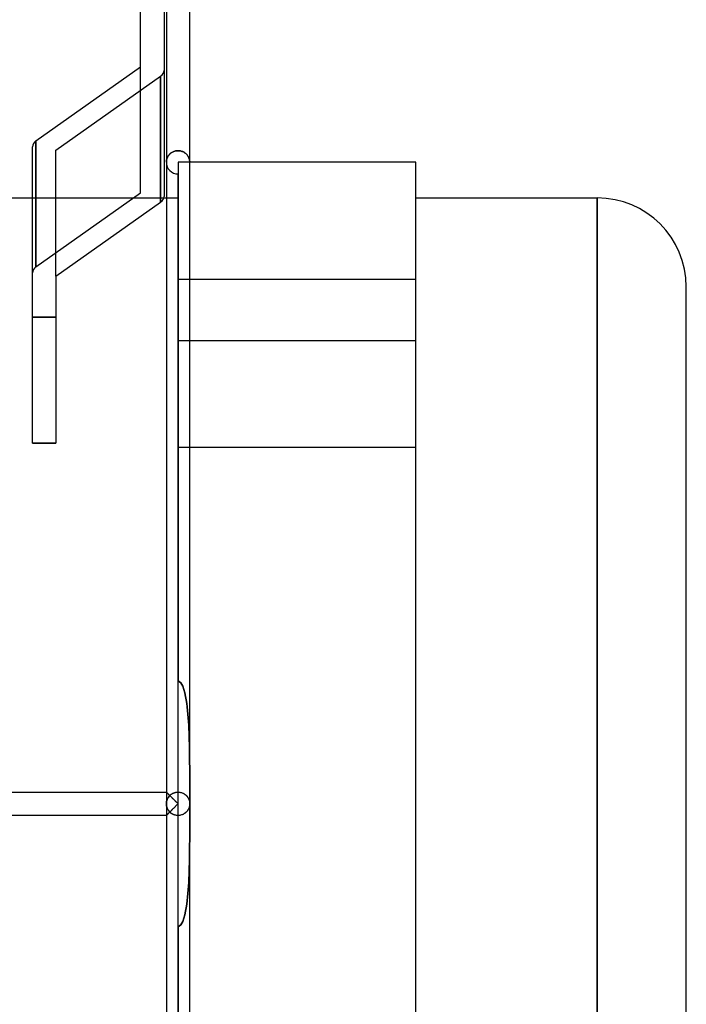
# Model space of a CAD drawing. Header units: millimetres. Extents: x -50 to 75, y -200 to 200.
# Tile 4 of 6: x 18 to 75, y -17 to 67. Entities that reach past the tile are written whole.
import ezdxf

# ---------------------------------------------------------------- set-up
doc = ezdxf.new("R2010")
doc.units = ezdxf.units.MM
doc.layers.add('HIDDEN', color=7, linetype='Continuous')
doc.layers.add('THICK', color=7, linetype='Continuous')

msp = doc.modelspace()

# ---------------------------------------------------------------- linework, layer by layer
at = {"layer": 'HIDDEN'}
for p, q in [((20.825, 55.931), (29.782, 62.265)), ((20.825, 55.931), (29.782, 62.265)), ((29.782, 51.481), (29.782, 62.265)), ((29.782, 62.265), (29.782, 51.481)), ((19.118, 56.724), (19.118, 45.94)), ((20.825, 45.148), (20.825, 55.931)), ((30.554, 55.589), (30.597, 55.63)), ((30.597, 55.63), (30.554, 55.589)), ((30.597, 55.63), (30.644, 55.67)), ((30.644, 55.67), (30.597, 55.63)), ((30.644, 55.67), (30.694, 55.708)), ((30.694, 55.708), (30.644, 55.67)), ((30.694, 55.708), (30.747, 55.743)), ((30.747, 55.743), (30.694, 55.708)), ((30.747, 55.743), (30.804, 55.775)), ((30.804, 55.775), (30.747, 55.743)), ((30.804, 55.775), (30.864, 55.804)), ((30.864, 55.804), (30.804, 55.775)), ((30.864, 55.804), (30.927, 55.83)), ((30.927, 55.83), (30.864, 55.804)), ((30.927, 55.83), (30.993, 55.851)), ((30.993, 55.851), (30.927, 55.83)), ((30.993, 55.851), (31.061, 55.868)), ((31.061, 55.868), (30.993, 55.851)), ((31.061, 55.868), (31.131, 55.881)), ((31.131, 55.881), (31.061, 55.868)), ((31.131, 55.881), (31.203, 55.888)), ((31.203, 55.888), (31.131, 55.881)), ((31.203, 55.888), (31.275, 55.891)), ((31.275, 55.891), (31.203, 55.888)), ((31.275, 55.891), (31.345, 55.889)), ((31.345, 55.889), (31.275, 55.891)), ((31.345, 55.889), (31.414, 55.882)), ((31.414, 55.882), (31.345, 55.889)), ((31.414, 55.882), (31.481, 55.87)), ((31.481, 55.87), (31.414, 55.882)), ((31.481, 55.87), (31.547, 55.854)), ((31.547, 55.854), (31.481, 55.87)), ((31.547, 55.854), (31.611, 55.834)), ((31.611, 55.834), (31.547, 55.854)), ((31.611, 55.834), (31.673, 55.81)), ((31.673, 55.81), (31.611, 55.834)), ((31.673, 55.81), (31.731, 55.783)), ((31.731, 55.783), (31.673, 55.81)), ((31.731, 55.783), (31.787, 55.753)), ((31.787, 55.753), (31.731, 55.783)), ((31.787, 55.753), (31.839, 55.72)), ((31.839, 55.72), (31.787, 55.753)), ((31.839, 55.72), (31.888, 55.684)), ((31.888, 55.684), (31.839, 55.72)), ((31.888, 55.684), (31.934, 55.647)), ((31.934, 55.647), (31.888, 55.684)), ((31.934, 55.647), (31.977, 55.607)), ((31.977, 55.607), (31.934, 55.647)), ((30.275, 54.9), (30.276, 54.952)), ((30.276, 54.952), (30.275, 54.9)), ((30.276, 54.952), (30.28, 55.004)), ((30.28, 55.004), (30.276, 54.952)), ((30.28, 55.004), (30.287, 55.056)), ((30.287, 55.056), (30.28, 55.004)), ((30.287, 55.056), (30.297, 55.107)), ((30.297, 55.107), (30.287, 55.056)), ((30.297, 55.107), (30.309, 55.159)), ((30.309, 55.159), (30.297, 55.107)), ((30.309, 55.159), (30.324, 55.21)), ((30.324, 55.21), (30.309, 55.159)), ((30.324, 55.21), (30.342, 55.26)), ((30.342, 55.26), (30.324, 55.21)), ((30.342, 55.26), (30.363, 55.31)), ((30.363, 55.31), (30.342, 55.26)), ((30.363, 55.31), (30.387, 55.359)), ((30.387, 55.359), (30.363, 55.31)), ((30.387, 55.359), (30.414, 55.407)), ((30.414, 55.407), (30.387, 55.359)), ((30.414, 55.407), (30.445, 55.454)), ((30.445, 55.454), (30.414, 55.407)), ((30.445, 55.454), (30.478, 55.5)), ((30.478, 55.5), (30.445, 55.454)), ((30.478, 55.5), (30.514, 55.545)), ((30.514, 55.545), (30.478, 55.5)), ((30.514, 55.545), (30.554, 55.589)), ((30.554, 55.589), (30.514, 55.545)), ((31.275, 54.9), (31.275, 54.9)), ((31.275, 54.9), (31.275, 54.9)), ((31.275, 54.9), (31.275, 30.5)), ((32.275, 54.9), (31.275, 54.9)), ((31.977, 55.607), (32.017, 55.566)), ((32.017, 55.566), (31.977, 55.607)), ((32.017, 55.566), (32.054, 55.524)), ((32.054, 55.524), (32.017, 55.566)), ((32.054, 55.524), (32.087, 55.48)), ((32.087, 55.48), (32.054, 55.524)), ((32.087, 55.48), (32.118, 55.435)), ((32.118, 55.435), (32.087, 55.48)), ((32.118, 55.435), (32.146, 55.389)), ((32.146, 55.389), (32.118, 55.435)), ((32.146, 55.389), (32.171, 55.342)), ((32.171, 55.342), (32.146, 55.389)), ((32.171, 55.342), (32.193, 55.295)), ((32.193, 55.295), (32.171, 55.342)), ((32.193, 55.295), (32.212, 55.247)), ((32.212, 55.247), (32.193, 55.295)), ((32.212, 55.247), (32.229, 55.198)), ((32.229, 55.198), (32.212, 55.247)), ((32.229, 55.198), (32.243, 55.149)), ((32.243, 55.149), (32.229, 55.198)), ((32.243, 55.149), (32.255, 55.1)), ((32.255, 55.1), (32.243, 55.149)), ((32.255, 55.1), (32.264, 55.05)), ((32.264, 55.05), (32.255, 55.1)), ((32.264, 55.05), (32.27, 55)), ((32.27, 55), (32.264, 55.05)), ((32.27, 55), (32.274, 54.95)), ((32.274, 54.95), (32.27, 55)), ((32.274, 54.95), (32.275, 54.9)), ((32.275, 54.9), (32.274, 54.95)), ((51.625, 54.9), (51.625, 54.9)), ((31.275, 0), (31.275, 53.9)), ((19.118, 45.94), (28.075, 52.274)), ((18.825, 51.85), (30.058, 51.85)), ((30.275, 51.85), (31.275, 51.85)), ((67.125, 51.85), (67.125, 0)), ((31.275, 44.896), (51.625, 44.896)), ((31.275, 44.896), (51.625, 44.896)), ((18.825, 41.657), (20.825, 41.657)), ((20.825, 41.657), (18.825, 41.657)), ((31.275, 39.646), (51.625, 39.646)), ((31.275, 39.646), (51.625, 39.646)), ((18.825, 30.873), (20.825, 30.873)), ((31.275, 30.5), (31.275, 10.526)), ((32.275, 30.5), (31.275, 30.5)), ((51.625, 30.5), (31.275, 30.5)), ((31.275, 10.526), (31.526, 10.355)), ((31.526, 10.355), (31.275, 10.526)), ((31.526, 10.355), (31.677, 10.069)), ((31.677, 10.069), (31.526, 10.355)), ((31.677, 10.069), (31.778, 9.781)), ((31.778, 9.781), (31.677, 10.069)), ((31.778, 9.781), (31.856, 9.49)), ((31.856, 9.49), (31.778, 9.781)), ((31.856, 9.49), (31.919, 9.195)), ((31.919, 9.195), (31.856, 9.49)), ((31.919, 9.195), (31.973, 8.897)), ((31.973, 8.897), (31.919, 9.195)), ((31.973, 8.897), (32.019, 8.595)), ((32.019, 8.595), (31.973, 8.897)), ((32.019, 8.595), (32.058, 8.29)), ((32.058, 8.29), (32.019, 8.595)), ((32.058, 8.29), (32.092, 7.982)), ((32.092, 7.982), (32.058, 8.29)), ((32.092, 7.982), (32.121, 7.67)), ((32.121, 7.67), (32.092, 7.982)), ((32.121, 7.67), (32.146, 7.357)), ((32.146, 7.357), (32.121, 7.67)), ((32.146, 7.357), (32.168, 7.041)), ((32.168, 7.041), (32.146, 7.357)), ((32.168, 7.041), (32.187, 6.723)), ((32.187, 6.723), (32.168, 7.041)), ((32.187, 6.723), (32.204, 6.403)), ((32.204, 6.403), (32.187, 6.723)), ((32.204, 6.403), (32.217, 6.081)), ((32.217, 6.081), (32.204, 6.403)), ((32.217, 6.081), (32.229, 5.758)), ((32.229, 5.758), (32.217, 6.081)), ((32.229, 5.758), (32.238, 5.434)), ((32.238, 5.434), (32.229, 5.758)), ((32.238, 5.434), (32.246, 5.108)), ((32.246, 5.108), (32.238, 5.434)), ((32.246, 5.108), (32.253, 4.782)), ((32.253, 4.782), (32.246, 5.108)), ((32.253, 4.782), (32.259, 4.456)), ((32.259, 4.456), (32.253, 4.782)), ((32.259, 4.456), (32.263, 4.13)), ((32.263, 4.13), (32.259, 4.456)), ((32.263, 4.13), (32.266, 3.804)), ((32.266, 3.804), (32.263, 4.13)), ((32.266, 3.804), (32.269, 3.478)), ((32.269, 3.478), (32.266, 3.804)), ((32.269, 3.478), (32.271, 3.153)), ((32.271, 3.153), (32.269, 3.478)), ((32.271, 3.153), (32.272, 2.829)), ((32.272, 2.829), (32.271, 3.153)), ((32.272, 2.829), (32.273, 2.506)), ((32.273, 2.506), (32.272, 2.829)), ((32.273, 2.506), (32.274, 2.185)), ((32.274, 2.185), (32.273, 2.506)), ((32.274, 2.185), (32.275, 1.866)), ((32.275, 1.866), (32.274, 2.185)), ((32.275, 1.866), (32.275, 1.548)), ((32.275, 1.548), (32.275, 1.866)), ((30.275, 1), (30.278, 0.997)), ((30.276, 0.999), (30.275, 1)), ((30.275, 1), (30.275, 1)), ((30.275, 1), (30.275, 1)), ((30.275, 1), (30.275, 1)), ((30.275, 1), (30.275, 1)), ((30.275, 1), (30.275, 1)), ((30.275, 1), (30.275, 1)), ((30.275, 1), (30.275, 1)), ((30.275, 1), (30.275, 1)), ((30.275, 1), (30.275, 1)), ((30.275, 1), (30.275, 1)), ((30.275, 1), (30.275, 1)), ((30.275, 1), (30.275, 1)), ((30.275, 1), (30.276, 0.999)), ((30.275, 1), (30.275, 0)), ((30.279, 0.995), (30.276, 0.999)), ((30.276, 0.999), (30.279, 0.995)), ((30.278, 0.997), (30.286, 0.99)), ((30.285, 0.99), (30.279, 0.995)), ((30.279, 0.995), (30.285, 0.99)), ((30.292, 0.982), (30.285, 0.99)), ((30.285, 0.99), (30.292, 0.982)), ((30.286, 0.99), (30.299, 0.977)), ((30.302, 0.972), (30.292, 0.982)), ((30.292, 0.982), (30.302, 0.972)), ((30.299, 0.977), (30.317, 0.959)), ((30.314, 0.961), (30.302, 0.972)), ((30.302, 0.972), (30.314, 0.961)), ((30.327, 0.947), (30.314, 0.961)), ((30.314, 0.961), (30.327, 0.947)), ((30.317, 0.959), (30.339, 0.937)), ((30.342, 0.932), (30.327, 0.947)), ((30.327, 0.947), (30.342, 0.932)), ((30.339, 0.937), (30.365, 0.911)), ((30.359, 0.915), (30.342, 0.932)), ((30.342, 0.932), (30.359, 0.915)), ((30.377, 0.897), (30.359, 0.915)), ((30.359, 0.915), (30.377, 0.897)), ((30.365, 0.911), (30.394, 0.882)), ((30.397, 0.877), (30.377, 0.897)), ((30.377, 0.897), (30.397, 0.877)), ((30.394, 0.882), (30.427, 0.849)), ((30.418, 0.856), (30.397, 0.877)), ((30.397, 0.877), (30.418, 0.856)), ((30.44, 0.833), (30.418, 0.856)), ((30.418, 0.856), (30.44, 0.833)), ((30.427, 0.849), (30.463, 0.813)), ((30.701, 0.819), (30.753, 0.853)), ((30.728, 0.837), (30.763, 0.859)), ((30.753, 0.853), (30.809, 0.885)), ((30.763, 0.859), (30.8, 0.88)), ((30.8, 0.88), (30.838, 0.899)), ((30.809, 0.885), (30.868, 0.914)), ((30.838, 0.899), (30.877, 0.917)), ((30.868, 0.914), (30.931, 0.939)), ((30.877, 0.917), (30.918, 0.934)), ((30.918, 0.934), (30.959, 0.949)), ((30.931, 0.939), (30.996, 0.96)), ((30.959, 0.949), (31.002, 0.962)), ((30.996, 0.96), (31.063, 0.977)), ((31.002, 0.962), (31.046, 0.973)), ((31.046, 0.973), (31.091, 0.983)), ((31.063, 0.977), (31.132, 0.99)), ((31.091, 0.983), (31.136, 0.99)), ((31.132, 0.99), (31.203, 0.997)), ((31.136, 0.99), (31.182, 0.996)), ((31.182, 0.996), (31.228, 0.999)), ((31.203, 0.997), (31.275, 1)), ((31.228, 0.999), (31.275, 1)), ((31.275, 1), (31.351, 0.997)), ((31.275, 1), (31.349, 0.997)), ((31.349, 0.997), (31.422, 0.989)), ((31.351, 0.997), (31.426, 0.989)), ((31.422, 0.989), (31.493, 0.976)), ((31.426, 0.989), (31.499, 0.975)), ((31.493, 0.976), (31.562, 0.958)), ((31.499, 0.975), (31.57, 0.956)), ((31.562, 0.958), (31.629, 0.935)), ((31.57, 0.956), (31.638, 0.932)), ((31.629, 0.935), (31.693, 0.908)), ((31.638, 0.932), (31.702, 0.904)), ((31.693, 0.908), (31.754, 0.878)), ((31.702, 0.904), (31.764, 0.872)), ((31.754, 0.878), (31.811, 0.844)), ((31.764, 0.872), (31.822, 0.837)), ((31.811, 0.844), (31.864, 0.808)), ((32.275, 1.548), (32.275, 1.233)), ((32.275, 1.233), (32.275, 1.548)), ((32.275, 1.233), (32.275, 0.92)), ((32.275, 0.92), (32.275, 1.233)), ((32.275, 0.92), (32.275, 0.61)), ((32.275, 0.61), (32.275, 0.92)), ((30.275, 0), (30.277, 0.055)), ((30.277, -0.055), (30.275, 0)), ((30.275, 0), (30.275, -1)), ((30.277, 0.055), (30.281, 0.11)), ((30.281, 0.11), (30.289, 0.165)), ((30.289, 0.165), (30.299, 0.218)), ((30.299, 0.218), (30.313, 0.271)), ((30.313, 0.271), (30.329, 0.324)), ((30.329, 0.324), (30.348, 0.375)), ((30.348, 0.375), (30.37, 0.425)), ((30.37, 0.425), (30.395, 0.474)), ((30.395, 0.474), (30.422, 0.522)), ((30.422, 0.522), (30.452, 0.569)), ((30.464, 0.81), (30.44, 0.833)), ((30.44, 0.833), (30.464, 0.81)), ((30.452, 0.569), (30.486, 0.614)), ((30.463, 0.813), (30.501, 0.775)), ((30.488, 0.785), (30.464, 0.81)), ((30.464, 0.81), (30.488, 0.785)), ((30.486, 0.614), (30.522, 0.658)), ((30.514, 0.76), (30.488, 0.785)), ((30.488, 0.785), (30.514, 0.76)), ((30.501, 0.775), (30.541, 0.735)), ((30.54, 0.733), (30.514, 0.76)), ((30.514, 0.76), (30.54, 0.733)), ((30.522, 0.658), (30.562, 0.701)), ((30.567, 0.706), (30.54, 0.733)), ((30.54, 0.733), (30.567, 0.706)), ((30.541, 0.735), (30.584, 0.693)), ((30.562, 0.701), (30.605, 0.742)), ((30.567, 0.706), (30.597, 0.735)), ((30.584, 0.693), (30.627, 0.649)), ((30.597, 0.735), (30.628, 0.763)), ((30.605, 0.742), (30.651, 0.782)), ((30.627, 0.649), (30.673, 0.604)), ((30.628, 0.763), (30.66, 0.789)), ((30.651, 0.782), (30.701, 0.819)), ((30.66, 0.789), (30.694, 0.814)), ((30.673, 0.604), (30.719, 0.557)), ((30.694, 0.814), (30.728, 0.837)), ((30.719, 0.557), (30.767, 0.509)), ((30.767, 0.509), (30.815, 0.461)), ((30.815, 0.461), (30.865, 0.411)), ((30.865, 0.411), (30.915, 0.361)), ((30.915, 0.361), (30.965, 0.311)), ((30.965, 0.311), (31.016, 0.26)), ((31.016, 0.26), (31.067, 0.208)), ((31.067, 0.208), (31.119, 0.156)), ((31.119, 0.156), (31.171, 0.104)), ((31.171, 0.104), (31.223, 0.052)), ((31.223, 0.052), (31.275, 0)), ((31.275, -53.9), (31.275, 0)), ((31.822, 0.837), (31.876, 0.799)), ((31.864, 0.808), (31.914, 0.769)), ((31.876, 0.799), (31.926, 0.759)), ((31.914, 0.769), (31.961, 0.728)), ((31.926, 0.759), (31.973, 0.716)), ((31.961, 0.728), (32.004, 0.685)), ((31.973, 0.716), (32.016, 0.672)), ((32.004, 0.685), (32.044, 0.64)), ((32.016, 0.672), (32.055, 0.625)), ((32.044, 0.64), (32.08, 0.593)), ((32.055, 0.625), (32.091, 0.577)), ((32.08, 0.593), (32.113, 0.546)), ((32.091, 0.577), (32.124, 0.528)), ((32.113, 0.546), (32.143, 0.496)), ((32.124, 0.528), (32.153, 0.478)), ((32.143, 0.496), (32.17, 0.446)), ((32.153, 0.478), (32.179, 0.427)), ((32.17, 0.446), (32.194, 0.393)), ((32.179, 0.427), (32.202, 0.375)), ((32.194, 0.393), (32.215, 0.34)), ((32.202, 0.375), (32.221, 0.323)), ((32.215, 0.34), (32.233, 0.285)), ((32.221, 0.323), (32.238, 0.27)), ((32.233, 0.285), (32.248, 0.23)), ((32.238, 0.27), (32.251, 0.216)), ((32.248, 0.23), (32.26, 0.173)), ((32.251, 0.216), (32.262, 0.162)), ((32.26, 0.173), (32.268, 0.116)), ((32.262, 0.162), (32.269, 0.108)), ((32.268, 0.116), (32.273, 0.058)), ((32.269, 0.108), (32.274, 0.054)), ((32.273, 0.058), (32.275, 0)), ((32.274, 0.054), (32.275, 0)), ((32.275, 0), (32.274, -0.054)), ((32.275, 0.61), (32.275, 0.304)), ((32.275, 0.304), (32.275, 0.61)), ((32.275, 0.304), (32.275, 0)), ((32.275, 0), (32.275, 0.304)), ((32.275, -0.304), (32.275, 0)), ((32.275, 0), (32.275, -0.304)), ((67.125, 0), (67.125, -51.85)), ((30.281, -0.11), (30.277, -0.055)), ((30.289, -0.165), (30.281, -0.11)), ((30.299, -0.218), (30.289, -0.165)), ((30.313, -0.271), (30.299, -0.218)), ((30.329, -0.324), (30.313, -0.271)), ((30.348, -0.375), (30.329, -0.324)), ((30.37, -0.425), (30.348, -0.375)), ((30.395, -0.474), (30.37, -0.425)), ((30.422, -0.522), (30.395, -0.474)), ((30.44, -0.833), (30.418, -0.856)), ((30.418, -0.856), (30.44, -0.833)), ((30.452, -0.569), (30.422, -0.522)), ((30.463, -0.813), (30.427, -0.849)), ((30.464, -0.81), (30.44, -0.833)), ((30.44, -0.833), (30.464, -0.81)), ((30.486, -0.614), (30.452, -0.569)), ((30.501, -0.775), (30.463, -0.813)), ((30.488, -0.785), (30.464, -0.81)), ((30.464, -0.81), (30.488, -0.785)), ((30.522, -0.658), (30.486, -0.614)), ((30.514, -0.76), (30.488, -0.785)), ((30.488, -0.785), (30.514, -0.76)), ((30.541, -0.735), (30.501, -0.775)), ((30.54, -0.733), (30.514, -0.76)), ((30.514, -0.76), (30.54, -0.733)), ((30.562, -0.701), (30.522, -0.658)), ((30.567, -0.706), (30.54, -0.733)), ((30.54, -0.733), (30.567, -0.706)), ((30.584, -0.693), (30.541, -0.735)), ((30.605, -0.742), (30.562, -0.701)), ((30.597, -0.735), (30.567, -0.706)), ((30.627, -0.649), (30.584, -0.693)), ((30.628, -0.763), (30.597, -0.735)), ((30.651, -0.782), (30.605, -0.742)), ((30.673, -0.604), (30.627, -0.649)), ((30.66, -0.789), (30.628, -0.763)), ((30.701, -0.819), (30.651, -0.782)), ((30.694, -0.814), (30.66, -0.789)), ((30.719, -0.557), (30.673, -0.604)), ((30.728, -0.837), (30.694, -0.814)), ((30.753, -0.853), (30.701, -0.819)), ((30.767, -0.509), (30.719, -0.557)), ((30.763, -0.859), (30.728, -0.837)), ((30.815, -0.461), (30.767, -0.509)), ((30.865, -0.411), (30.815, -0.461)), ((30.915, -0.361), (30.865, -0.411)), ((30.965, -0.311), (30.915, -0.361)), ((31.016, -0.26), (30.965, -0.311)), ((31.067, -0.208), (31.016, -0.26)), ((31.119, -0.156), (31.067, -0.208)), ((31.171, -0.104), (31.119, -0.156)), ((31.223, -0.052), (31.171, -0.104)), ((31.275, 0), (31.223, -0.052)), ((31.822, -0.837), (31.764, -0.872)), ((31.864, -0.808), (31.811, -0.844)), ((31.876, -0.799), (31.822, -0.837)), ((31.914, -0.769), (31.864, -0.808)), ((31.926, -0.759), (31.876, -0.799)), ((31.961, -0.728), (31.914, -0.769)), ((31.973, -0.716), (31.926, -0.759)), ((32.004, -0.685), (31.961, -0.728)), ((32.016, -0.672), (31.973, -0.716)), ((32.044, -0.64), (32.004, -0.685)), ((32.055, -0.625), (32.016, -0.672)), ((32.08, -0.593), (32.044, -0.64)), ((32.091, -0.577), (32.055, -0.625)), ((32.113, -0.546), (32.08, -0.593)), ((32.124, -0.528), (32.091, -0.577)), ((32.143, -0.496), (32.113, -0.546)), ((32.153, -0.478), (32.124, -0.528)), ((32.17, -0.446), (32.143, -0.496)), ((32.179, -0.427), (32.153, -0.478)), ((32.194, -0.393), (32.17, -0.446)), ((32.202, -0.375), (32.179, -0.427)), ((32.215, -0.34), (32.194, -0.393)), ((32.221, -0.323), (32.202, -0.375)), ((32.233, -0.285), (32.215, -0.34)), ((32.238, -0.27), (32.221, -0.323)), ((32.248, -0.23), (32.233, -0.285)), ((32.251, -0.216), (32.238, -0.27)), ((32.26, -0.173), (32.248, -0.23)), ((32.262, -0.162), (32.251, -0.216)), ((32.268, -0.116), (32.26, -0.173)), ((32.269, -0.108), (32.262, -0.162)), ((32.273, -0.058), (32.268, -0.116)), ((32.274, -0.054), (32.269, -0.108)), ((32.275, 0), (32.273, -0.058)), ((32.275, -0.61), (32.275, -0.304)), ((32.275, -0.304), (32.275, -0.61)), ((32.275, -0.92), (32.275, -0.61)), ((32.275, -0.61), (32.275, -0.92)), ((30.278, -0.997), (30.275, -1)), ((30.276, -0.999), (30.275, -1)), ((30.275, -1), (30.276, -0.999)), ((30.275, -1), (30.275, -1)), ((30.275, -1), (30.275, -1)), ((30.275, -1), (30.275, -1)), ((30.275, -1), (30.275, -1)), ((30.275, -1), (30.275, -1)), ((30.275, -1), (30.275, -1)), ((30.275, -1), (30.275, -1)), ((30.275, -1), (30.275, -1)), ((30.275, -1), (30.275, -1)), ((30.275, -1), (30.275, -1)), ((30.275, -1), (30.275, -1)), ((30.275, -1), (30.275, -1)), ((30.279, -0.995), (30.276, -0.999)), ((30.276, -0.999), (30.279, -0.995)), ((30.286, -0.99), (30.278, -0.997)), ((30.285, -0.99), (30.279, -0.995)), ((30.279, -0.995), (30.285, -0.99)), ((30.292, -0.982), (30.285, -0.99)), ((30.285, -0.99), (30.292, -0.982)), ((30.299, -0.977), (30.286, -0.99)), ((30.302, -0.972), (30.292, -0.982)), ((30.292, -0.982), (30.302, -0.972)), ((30.317, -0.959), (30.299, -0.977)), ((30.314, -0.961), (30.302, -0.972)), ((30.302, -0.972), (30.314, -0.961)), ((30.327, -0.947), (30.314, -0.961)), ((30.314, -0.961), (30.327, -0.947)), ((30.339, -0.937), (30.317, -0.959)), ((30.342, -0.932), (30.327, -0.947)), ((30.327, -0.947), (30.342, -0.932)), ((30.365, -0.911), (30.339, -0.937)), ((30.359, -0.915), (30.342, -0.932)), ((30.342, -0.932), (30.359, -0.915)), ((30.377, -0.897), (30.359, -0.915)), ((30.359, -0.915), (30.377, -0.897)), ((30.394, -0.882), (30.365, -0.911)), ((30.397, -0.877), (30.377, -0.897)), ((30.377, -0.897), (30.397, -0.877)), ((30.427, -0.849), (30.394, -0.882)), ((30.418, -0.856), (30.397, -0.877)), ((30.397, -0.877), (30.418, -0.856)), ((30.809, -0.885), (30.753, -0.853)), ((30.8, -0.88), (30.763, -0.859)), ((30.838, -0.899), (30.8, -0.88)), ((30.868, -0.914), (30.809, -0.885)), ((30.877, -0.917), (30.838, -0.899)), ((30.931, -0.939), (30.868, -0.914)), ((30.918, -0.934), (30.877, -0.917)), ((30.959, -0.949), (30.918, -0.934)), ((30.996, -0.96), (30.931, -0.939)), ((31.002, -0.962), (30.959, -0.949)), ((31.063, -0.977), (30.996, -0.96)), ((31.046, -0.973), (31.002, -0.962)), ((31.091, -0.983), (31.046, -0.973)), ((31.132, -0.99), (31.063, -0.977)), ((31.136, -0.99), (31.091, -0.983)), ((31.203, -0.997), (31.132, -0.99)), ((31.182, -0.996), (31.136, -0.99)), ((31.228, -0.999), (31.182, -0.996)), ((31.275, -1), (31.203, -0.997)), ((31.275, -1), (31.228, -0.999)), ((31.351, -0.997), (31.275, -1)), ((31.349, -0.997), (31.275, -1)), ((31.422, -0.989), (31.349, -0.997)), ((31.426, -0.989), (31.351, -0.997)), ((31.493, -0.976), (31.422, -0.989)), ((31.499, -0.975), (31.426, -0.989)), ((31.562, -0.958), (31.493, -0.976)), ((31.57, -0.956), (31.499, -0.975)), ((31.629, -0.935), (31.562, -0.958)), ((31.638, -0.932), (31.57, -0.956)), ((31.693, -0.908), (31.629, -0.935)), ((31.702, -0.904), (31.638, -0.932)), ((31.754, -0.878), (31.693, -0.908)), ((31.764, -0.872), (31.702, -0.904)), ((31.811, -0.844), (31.754, -0.878)), ((32.275, -1.233), (32.275, -0.92)), ((32.275, -0.92), (32.275, -1.233)), ((32.275, -1.548), (32.275, -1.233)), ((32.275, -1.233), (32.275, -1.548)), ((32.275, -1.866), (32.275, -1.548)), ((32.275, -1.548), (32.275, -1.866)), ((32.272, -2.829), (32.273, -2.506)), ((32.273, -2.506), (32.272, -2.829)), ((32.273, -2.506), (32.274, -2.185)), ((32.274, -2.185), (32.273, -2.506)), ((32.274, -2.185), (32.275, -1.866)), ((32.275, -1.866), (32.274, -2.185)), ((32.269, -3.478), (32.271, -3.153)), ((32.271, -3.153), (32.269, -3.478)), ((32.271, -3.153), (32.272, -2.829)), ((32.272, -2.829), (32.271, -3.153)), ((32.259, -4.456), (32.263, -4.13)), ((32.263, -4.13), (32.259, -4.456)), ((32.263, -4.13), (32.266, -3.804)), ((32.266, -3.804), (32.263, -4.13)), ((32.266, -3.804), (32.269, -3.478)), ((32.269, -3.478), (32.266, -3.804)), ((32.246, -5.108), (32.253, -4.782)), ((32.253, -4.782), (32.246, -5.108)), ((32.253, -4.782), (32.259, -4.456)), ((32.259, -4.456), (32.253, -4.782)), ((32.217, -6.081), (32.229, -5.758)), ((32.229, -5.758), (32.217, -6.081)), ((32.229, -5.758), (32.238, -5.434)), ((32.238, -5.434), (32.229, -5.758)), ((32.238, -5.434), (32.246, -5.108)), ((32.246, -5.108), (32.238, -5.434)), ((32.168, -7.041), (32.187, -6.723)), ((32.187, -6.723), (32.168, -7.041)), ((32.187, -6.723), (32.204, -6.403)), ((32.204, -6.403), (32.187, -6.723)), ((32.204, -6.403), (32.217, -6.081)), ((32.217, -6.081), (32.204, -6.403)), ((32.121, -7.67), (32.146, -7.357)), ((32.146, -7.357), (32.121, -7.67)), ((32.146, -7.357), (32.168, -7.041)), ((32.168, -7.041), (32.146, -7.357)), ((32.019, -8.595), (32.058, -8.29)), ((32.058, -8.29), (32.019, -8.595)), ((32.058, -8.29), (32.092, -7.982)), ((32.092, -7.982), (32.058, -8.29)), ((32.092, -7.982), (32.121, -7.67)), ((32.121, -7.67), (32.092, -7.982)), ((31.856, -9.49), (31.919, -9.195)), ((31.919, -9.195), (31.856, -9.49)), ((31.919, -9.195), (31.973, -8.897)), ((31.973, -8.897), (31.919, -9.195)), ((31.973, -8.897), (32.019, -8.595)), ((32.019, -8.595), (31.973, -8.897)), ((31.526, -10.355), (31.677, -10.069)), ((31.677, -10.069), (31.526, -10.355)), ((31.677, -10.069), (31.778, -9.781)), ((31.778, -9.781), (31.677, -10.069)), ((31.778, -9.781), (31.856, -9.49)), ((31.856, -9.49), (31.778, -9.781)), ((31.275, -10.526), (31.526, -10.355)), ((31.526, -10.355), (31.275, -10.526)), ((31.275, -10.526), (31.275, -30.5))]:
    msp.add_line(p, q, dxfattribs=at)
msp.add_arc((31.275, 54.9), 1, 179.99991, 270.00002, dxfattribs=at)
for centre, major_axis, ratio, start_param, end_param in [((29.075, 62.765), (1, 0), 0.707107, -0.785398, 0), ((29.075, 62.765), (1, 0), 0.707107, -0.785398, 0), ((19.825, 45.44), (-1, 0), 0.707107, -0.785398, 0), ((31.275, 0), (1, 0), 1, 2.35723, 3.925955)]:
    msp.add_ellipse(centre, major_axis=major_axis, ratio=ratio, start_param=start_param, end_param=end_param, dxfattribs=at)
at = {"layer": 'THICK'}
for p, q in [((32.275, 0), (32.275, 171.05)), ((30.275, 171.047), (30.275, 1)), ((30.075, 113.579), (30.075, 51.981)), ((28.075, 52.274), (28.075, 112.872)), ((19.118, 56.724), (28.075, 63.057)), ((19.118, 45.94), (19.118, 56.724)), ((18.825, 45.44), (18.825, 56.224)), ((51.625, 54.9), (32.275, 54.9)), ((51.625, 30.5), (51.625, 54.9)), ((19.118, 45.94), (28.075, 52.274)), ((16.637, 51.85), (18.825, 51.85)), ((20.825, 45.148), (29.782, 51.481)), ((30.058, 51.85), (30.275, 51.85)), ((51.625, 51.85), (67.125, 51.85)), ((67.125, 0), (67.125, 51.85)), ((18.825, 30.873), (18.825, 45.44)), ((20.825, 45.148), (20.825, 30.873)), ((74.75, 0), (74.75, 44.225)), ((20.825, 30.873), (18.825, 30.873)), ((51.625, 30.5), (32.275, 30.5)), ((51.625, -30.5), (51.625, 30.5)), ((16.637, 1), (30.275, 1)), ((30.278, 0.997), (30.275, 1)), ((30.286, 0.99), (30.278, 0.997)), ((30.299, 0.977), (30.286, 0.99)), ((30.317, 0.959), (30.299, 0.977)), ((30.339, 0.937), (30.317, 0.959)), ((30.365, 0.911), (30.339, 0.937)), ((30.394, 0.882), (30.365, 0.911)), ((30.427, 0.849), (30.394, 0.882)), ((30.463, 0.813), (30.427, 0.849)), ((30.501, 0.775), (30.463, 0.813)), ((30.541, 0.735), (30.501, 0.775)), ((30.584, 0.693), (30.541, 0.735)), ((30.627, 0.649), (30.584, 0.693)), ((30.673, 0.604), (30.627, 0.649)), ((30.719, 0.557), (30.673, 0.604)), ((30.767, 0.509), (30.719, 0.557)), ((30.815, 0.461), (30.767, 0.509)), ((30.865, 0.411), (30.815, 0.461)), ((30.915, 0.361), (30.865, 0.411)), ((30.965, 0.311), (30.915, 0.361)), ((31.016, 0.26), (30.965, 0.311)), ((31.067, 0.208), (31.016, 0.26)), ((31.119, 0.156), (31.067, 0.208)), ((31.171, 0.104), (31.119, 0.156)), ((31.223, 0.052), (31.171, 0.104)), ((31.275, 0), (31.223, 0.052)), ((32.275, -171.05), (32.275, 0)), ((30.427, -0.849), (30.463, -0.813)), ((30.463, -0.813), (30.501, -0.775)), ((30.501, -0.775), (30.541, -0.735)), ((30.541, -0.735), (30.584, -0.693)), ((30.584, -0.693), (30.627, -0.649)), ((30.627, -0.649), (30.673, -0.604)), ((30.673, -0.604), (30.719, -0.557)), ((30.719, -0.557), (30.767, -0.509)), ((30.767, -0.509), (30.815, -0.461)), ((30.815, -0.461), (30.865, -0.411)), ((30.865, -0.411), (30.915, -0.361)), ((30.915, -0.361), (30.965, -0.311)), ((30.965, -0.311), (31.016, -0.26)), ((31.016, -0.26), (31.067, -0.208)), ((31.067, -0.208), (31.119, -0.156)), ((31.119, -0.156), (31.171, -0.104)), ((31.171, -0.104), (31.223, -0.052)), ((31.223, -0.052), (31.275, 0)), ((67.125, -51.85), (67.125, 0)), ((74.75, -44.225), (74.75, 0)), ((30.275, -1), (16.637, -1)), ((30.275, -1), (30.278, -0.997)), ((30.275, -1), (30.275, -171.047)), ((30.278, -0.997), (30.286, -0.99)), ((30.286, -0.99), (30.299, -0.977)), ((30.299, -0.977), (30.317, -0.959)), ((30.317, -0.959), (30.339, -0.937)), ((30.339, -0.937), (30.365, -0.911)), ((30.365, -0.911), (30.394, -0.882)), ((30.394, -0.882), (30.427, -0.849))]:
    msp.add_line(p, q, dxfattribs=at)
msp.add_arc((67.125, 44.225), 7.625, 0, 89.99998, dxfattribs=at)
for centre, major_axis, start_param, end_param in [((19.825, 56.224), (1, 0), 2.356194, 3.141593), ((29.075, 51.981), (-1, 0), 2.356194, 3.141593), ((19.825, 45.44), (-1, 0), -0.785398, 0)]:
    msp.add_ellipse(centre, major_axis=major_axis, ratio=0.707107, start_param=start_param, end_param=end_param, dxfattribs=at)

doc.saveas('drawing.dxf')
